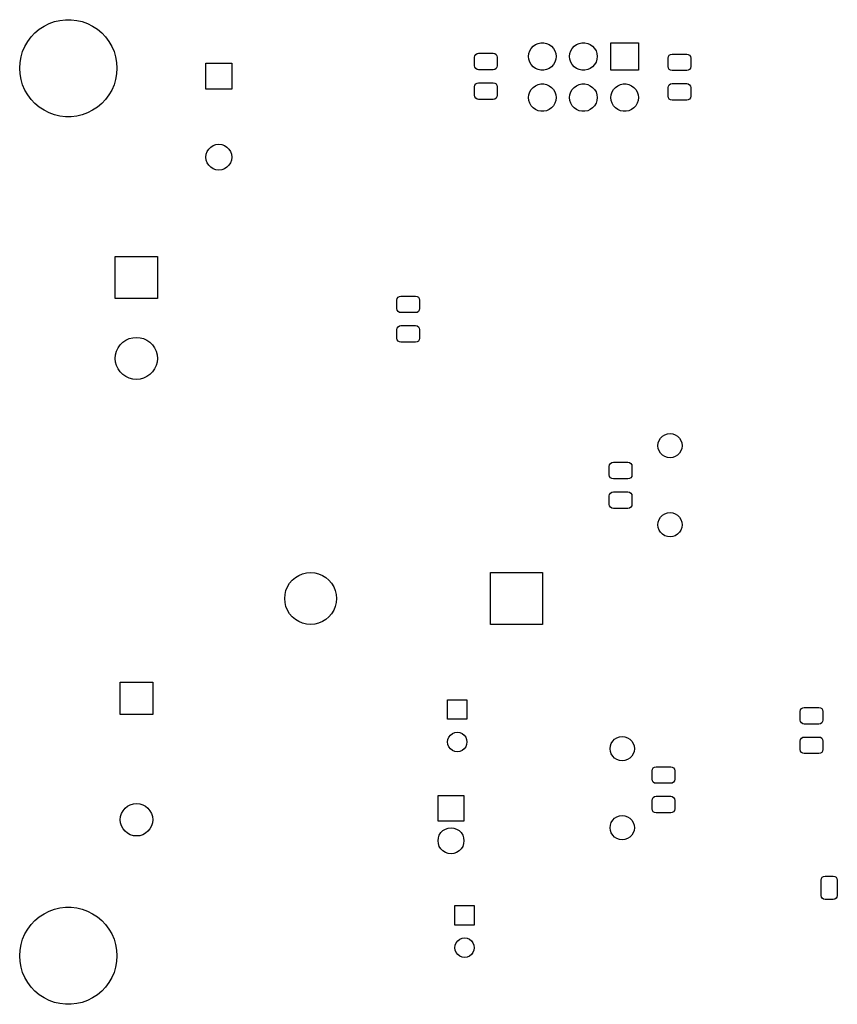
# Model space of a CAD drawing. Extents: x 44 to 145, y -86 to -26.
# Tile 1 of 5: x 44 to 95, y -86 to -26. Entities that reach past the tile are written whole.
import ezdxf

# ---------------------------------------------------------------- set-up
doc = ezdxf.new("R2010")
doc.units = 0
doc.layers.add('BLACK', color=7, linetype='CONTINUOUS')

msp = doc.modelspace()

# ---------------------------------------------------------------- linework, layer by layer
at = {"layer": 'BLACK', "linetype": 'CONTINUOUS'}
for p, q in [((45.308524, -26.19363), (45.6, -26.001924)), ((45.6, -26.001924), (45.911761, -25.845352)), ((45.911761, -25.845352), (46.23959, -25.726031)), ((46.23959, -25.726031), (46.579055, -25.645577)), ((46.579055, -25.645577), (46.925566, -25.605076)), ((46.925566, -25.605076), (47.274434, -25.605076)), ((47.274434, -25.605076), (47.620945, -25.645577)), ((47.620945, -25.645577), (47.96041, -25.726031)), ((47.96041, -25.726031), (48.288239, -25.845352)), ((48.288239, -25.845352), (48.6, -26.001924)), ((48.6, -26.001924), (48.891476, -26.19363)), ((44.593537, -26.951473), (44.801867, -26.671637)), ((44.801867, -26.671637), (45.041275, -26.417879)), ((45.041275, -26.417879), (45.308524, -26.19363)), ((48.891476, -26.19363), (49.158725, -26.417879)), ((49.158725, -26.417879), (49.398133, -26.671637)), ((49.398133, -26.671637), (49.606463, -26.951473)), ((44.280922, -27.57394), (44.419102, -27.253602)), ((44.419102, -27.253602), (44.593537, -26.951473)), ((49.606463, -26.951473), (49.780898, -27.253602)), ((49.780898, -27.253602), (49.919078, -27.57394)), ((75.657336, -27.375383), (75.776239, -27.243327)), ((75.776239, -27.243327), (75.92, -27.138878)), ((75.92, -27.138878), (76.082336, -27.066602)), ((76.082336, -27.066602), (76.256151, -27.029656)), ((76.256151, -27.029656), (76.433849, -27.029656)), ((76.433849, -27.029656), (76.607664, -27.066602)), ((76.607664, -27.066602), (76.77, -27.138878)), ((76.77, -27.138878), (76.913761, -27.243327)), ((76.913761, -27.243327), (77.032664, -27.375383)), ((78.197336, -27.375383), (78.316239, -27.243327)), ((78.316239, -27.243327), (78.46, -27.138878)), ((78.46, -27.138878), (78.622336, -27.066602)), ((78.622336, -27.066602), (78.796151, -27.029656)), ((78.796151, -27.029656), (78.973849, -27.029656)), ((78.973849, -27.029656), (79.147664, -27.066602)), ((79.147664, -27.066602), (79.31, -27.138878)), ((79.31, -27.138878), (79.453761, -27.243327)), ((79.453761, -27.243327), (79.572664, -27.375383)), ((80.575, -28.725), (80.575, -27.025)), ((80.575, -27.025), (82.275, -27.025)), ((82.275, -27.025), (82.275, -28.725)), ((44.120285, -28.251721), (44.180865, -27.908152)), ((44.180865, -27.908152), (44.280922, -27.57394)), ((49.919078, -27.57394), (50.019135, -27.908152)), ((50.019135, -27.908152), (50.079715, -28.251721)), ((72.1648, -27.925), (72.18383, -27.829329)), ((72.1648, -28.45), (72.1648, -27.925)), ((72.18383, -27.829329), (72.238023, -27.748223)), ((72.238023, -27.748223), (72.319129, -27.69403)), ((72.319129, -27.69403), (72.4148, -27.675)), ((72.4148, -27.675), (73.3148, -27.675)), ((73.3148, -27.675), (73.410471, -27.69403)), ((73.410471, -27.69403), (73.491577, -27.748223)), ((73.491577, -27.748223), (73.54577, -27.829329)), ((73.54577, -27.829329), (73.5648, -27.925)), ((73.5648, -27.925), (73.5648, -28.45)), ((75.495, -27.875), (75.513575, -27.698275)), ((75.513575, -28.051725), (75.495, -27.875)), ((75.513575, -27.698275), (75.568486, -27.529274)), ((75.568486, -27.529274), (75.657336, -27.375383)), ((77.032664, -27.375383), (77.121514, -27.529274)), ((77.121514, -27.529274), (77.176425, -27.698275)), ((77.176425, -27.698275), (77.195, -27.875)), ((77.195, -27.875), (77.176425, -28.051725)), ((78.035, -27.875), (78.053575, -27.698275)), ((78.053575, -28.051725), (78.035, -27.875)), ((78.053575, -27.698275), (78.108486, -27.529274)), ((78.108486, -27.529274), (78.197336, -27.375383)), ((79.572664, -27.375383), (79.661514, -27.529274)), ((79.661514, -27.529274), (79.716425, -27.698275)), ((79.716425, -27.698275), (79.735, -27.875)), ((79.735, -27.875), (79.716425, -28.051725)), ((84.1064, -27.975), (84.12543, -27.879329)), ((84.12543, -27.879329), (84.179623, -27.798223)), ((84.179623, -27.798223), (84.260729, -27.74403)), ((84.260729, -27.74403), (84.3564, -27.725)), ((84.3564, -27.725), (85.2564, -27.725)), ((85.2564, -27.725), (85.352071, -27.74403)), ((85.352071, -27.74403), (85.433177, -27.798223)), ((85.433177, -27.798223), (85.48737, -27.879329)), ((85.48737, -27.879329), (85.5064, -27.975)), ((44.1, -28.6), (44.120285, -28.251721)), ((50.079715, -28.251721), (50.1, -28.6)), ((55.588, -29.893349), (55.588, -28.293349)), ((55.588, -28.293349), (57.188, -28.293349)), ((57.188, -28.293349), (57.188, -29.893349)), ((72.18383, -28.545671), (72.1648, -28.45)), ((72.238023, -28.626777), (72.18383, -28.545671)), ((73.54577, -28.545671), (73.491577, -28.626777)), ((73.5648, -28.45), (73.54577, -28.545671)), ((75.568486, -28.220726), (75.513575, -28.051725)), ((75.657336, -28.374617), (75.568486, -28.220726)), ((75.776239, -28.506673), (75.657336, -28.374617)), ((75.92, -28.611122), (75.776239, -28.506673)), ((76.913761, -28.506673), (76.77, -28.611122)), ((77.032664, -28.374617), (76.913761, -28.506673)), ((77.121514, -28.220726), (77.032664, -28.374617)), ((77.176425, -28.051725), (77.121514, -28.220726)), ((78.108486, -28.220726), (78.053575, -28.051725)), ((78.197336, -28.374617), (78.108486, -28.220726)), ((78.316239, -28.506673), (78.197336, -28.374617)), ((78.46, -28.611122), (78.316239, -28.506673)), ((79.453761, -28.506673), (79.31, -28.611122)), ((79.572664, -28.374617), (79.453761, -28.506673)), ((79.661514, -28.220726), (79.572664, -28.374617)), ((79.716425, -28.051725), (79.661514, -28.220726)), ((84.1064, -28.5), (84.1064, -27.975)), ((84.12543, -28.595671), (84.1064, -28.5)), ((85.5064, -28.5), (85.48737, -28.595671)), ((85.5064, -27.975), (85.5064, -28.5)), ((44.120285, -28.948279), (44.1, -28.6)), ((44.180865, -29.291848), (44.120285, -28.948279)), ((50.079715, -28.948279), (50.019135, -29.291848)), ((50.1, -28.6), (50.079715, -28.948279)), ((72.319129, -28.68097), (72.238023, -28.626777)), ((72.4148, -28.7), (72.319129, -28.68097)), ((73.3148, -28.7), (72.4148, -28.7)), ((73.410471, -28.68097), (73.3148, -28.7)), ((73.491577, -28.626777), (73.410471, -28.68097)), ((76.082336, -28.683398), (75.92, -28.611122)), ((76.256151, -28.720344), (76.082336, -28.683398)), ((76.433849, -28.720344), (76.256151, -28.720344)), ((76.607664, -28.683398), (76.433849, -28.720344)), ((76.77, -28.611122), (76.607664, -28.683398)), ((78.622336, -28.683398), (78.46, -28.611122)), ((78.796151, -28.720344), (78.622336, -28.683398)), ((78.973849, -28.720344), (78.796151, -28.720344)), ((79.147664, -28.683398), (78.973849, -28.720344)), ((79.31, -28.611122), (79.147664, -28.683398)), ((82.275, -28.725), (80.575, -28.725)), ((84.179623, -28.676777), (84.12543, -28.595671)), ((84.260729, -28.73097), (84.179623, -28.676777)), ((84.3564, -28.75), (84.260729, -28.73097)), ((85.2564, -28.75), (84.3564, -28.75)), ((85.352071, -28.73097), (85.2564, -28.75)), ((85.433177, -28.676777), (85.352071, -28.73097)), ((85.48737, -28.595671), (85.433177, -28.676777)), ((44.280922, -29.62606), (44.180865, -29.291848)), ((44.419102, -29.946398), (44.280922, -29.62606)), ((49.919078, -29.62606), (49.780898, -29.946398)), ((50.019135, -29.291848), (49.919078, -29.62606)), ((72.1648, -29.75), (72.18383, -29.654329)), ((72.1648, -30.275), (72.1648, -29.75)), ((72.18383, -29.654329), (72.238023, -29.573223)), ((72.238023, -29.573223), (72.319129, -29.51903)), ((72.319129, -29.51903), (72.4148, -29.5)), ((72.4148, -29.5), (73.3148, -29.5)), ((73.3148, -29.5), (73.410471, -29.51903)), ((73.410471, -29.51903), (73.491577, -29.573223)), ((73.491577, -29.573223), (73.54577, -29.654329)), ((73.54577, -29.654329), (73.5648, -29.75)), ((73.5648, -29.75), (73.5648, -30.275)), ((75.657336, -29.915383), (75.776239, -29.783327)), ((75.776239, -29.783327), (75.92, -29.678878)), ((75.92, -29.678878), (76.082336, -29.606602)), ((76.082336, -29.606602), (76.256151, -29.569656)), ((76.256151, -29.569656), (76.433849, -29.569656)), ((76.433849, -29.569656), (76.607664, -29.606602)), ((76.607664, -29.606602), (76.77, -29.678878)), ((76.77, -29.678878), (76.913761, -29.783327)), ((76.913761, -29.783327), (77.032664, -29.915383)), ((78.197336, -29.915383), (78.316239, -29.783327)), ((78.316239, -29.783327), (78.46, -29.678878)), ((78.46, -29.678878), (78.622336, -29.606602)), ((78.622336, -29.606602), (78.796151, -29.569656)), ((78.796151, -29.569656), (78.973849, -29.569656)), ((78.973849, -29.569656), (79.147664, -29.606602)), ((79.147664, -29.606602), (79.31, -29.678878)), ((79.31, -29.678878), (79.453761, -29.783327)), ((79.453761, -29.783327), (79.572664, -29.915383)), ((80.737336, -29.915383), (80.856239, -29.783327)), ((80.856239, -29.783327), (81, -29.678878)), ((81, -29.678878), (81.162336, -29.606602)), ((81.162336, -29.606602), (81.336151, -29.569656)), ((81.336151, -29.569656), (81.513849, -29.569656)), ((81.513849, -29.569656), (81.687664, -29.606602)), ((81.687664, -29.606602), (81.85, -29.678878)), ((81.85, -29.678878), (81.993761, -29.783327)), ((81.993761, -29.783327), (82.112664, -29.915383)), ((84.1064, -29.8), (84.12543, -29.704329)), ((84.12543, -29.704329), (84.179623, -29.623223)), ((84.179623, -29.623223), (84.260729, -29.56903)), ((84.260729, -29.56903), (84.3564, -29.55)), ((84.3564, -29.55), (85.2564, -29.55)), ((85.2564, -29.55), (85.352071, -29.56903)), ((85.352071, -29.56903), (85.433177, -29.623223)), ((85.433177, -29.623223), (85.48737, -29.704329)), ((85.48737, -29.704329), (85.5064, -29.8)), ((44.593537, -30.248527), (44.419102, -29.946398)), ((44.801867, -30.528363), (44.593537, -30.248527)), ((49.606463, -30.248527), (49.398133, -30.528363)), ((49.780898, -29.946398), (49.606463, -30.248527)), ((57.188, -29.893349), (55.588, -29.893349)), ((72.18383, -30.370671), (72.1648, -30.275)), ((72.238023, -30.451777), (72.18383, -30.370671)), ((73.54577, -30.370671), (73.491577, -30.451777)), ((73.5648, -30.275), (73.54577, -30.370671)), ((75.495, -30.415), (75.513575, -30.238275)), ((75.513575, -30.238275), (75.568486, -30.069274)), ((75.568486, -30.069274), (75.657336, -29.915383)), ((77.032664, -29.915383), (77.121514, -30.069274)), ((77.121514, -30.069274), (77.176425, -30.238275)), ((77.176425, -30.238275), (77.195, -30.415)), ((78.035, -30.415), (78.053575, -30.238275)), ((78.053575, -30.238275), (78.108486, -30.069274)), ((78.108486, -30.069274), (78.197336, -29.915383)), ((79.572664, -29.915383), (79.661514, -30.069274)), ((79.661514, -30.069274), (79.716425, -30.238275)), ((79.716425, -30.238275), (79.735, -30.415)), ((80.575, -30.415), (80.593575, -30.238275)), ((80.593575, -30.238275), (80.648486, -30.069274)), ((80.648486, -30.069274), (80.737336, -29.915383)), ((82.112664, -29.915383), (82.201514, -30.069274)), ((82.201514, -30.069274), (82.256425, -30.238275)), ((82.256425, -30.238275), (82.275, -30.415)), ((84.1064, -30.325), (84.1064, -29.8)), ((84.12543, -30.420671), (84.1064, -30.325)), ((85.5064, -30.325), (85.48737, -30.420671)), ((85.5064, -29.8), (85.5064, -30.325)), ((45.041275, -30.782121), (44.801867, -30.528363)), ((45.308524, -31.00637), (45.041275, -30.782121)), ((49.158725, -30.782121), (48.891476, -31.00637)), ((49.398133, -30.528363), (49.158725, -30.782121)), ((72.319129, -30.50597), (72.238023, -30.451777)), ((72.4148, -30.525), (72.319129, -30.50597)), ((73.3148, -30.525), (72.4148, -30.525)), ((73.410471, -30.50597), (73.3148, -30.525)), ((73.491577, -30.451777), (73.410471, -30.50597)), ((75.513575, -30.591725), (75.495, -30.415)), ((75.568486, -30.760726), (75.513575, -30.591725)), ((75.657336, -30.914617), (75.568486, -30.760726)), ((75.776239, -31.046673), (75.657336, -30.914617)), ((77.032664, -30.914617), (76.913761, -31.046673)), ((77.121514, -30.760726), (77.032664, -30.914617)), ((77.176425, -30.591725), (77.121514, -30.760726)), ((77.195, -30.415), (77.176425, -30.591725)), ((78.053575, -30.591725), (78.035, -30.415)), ((78.108486, -30.760726), (78.053575, -30.591725)), ((78.197336, -30.914617), (78.108486, -30.760726)), ((78.316239, -31.046673), (78.197336, -30.914617)), ((79.572664, -30.914617), (79.453761, -31.046673)), ((79.661514, -30.760726), (79.572664, -30.914617)), ((79.716425, -30.591725), (79.661514, -30.760726)), ((79.735, -30.415), (79.716425, -30.591725)), ((80.593575, -30.591725), (80.575, -30.415)), ((80.648486, -30.760726), (80.593575, -30.591725)), ((80.737336, -30.914617), (80.648486, -30.760726)), ((80.856239, -31.046673), (80.737336, -30.914617)), ((82.112664, -30.914617), (81.993761, -31.046673)), ((82.201514, -30.760726), (82.112664, -30.914617)), ((82.256425, -30.591725), (82.201514, -30.760726)), ((82.275, -30.415), (82.256425, -30.591725)), ((84.179623, -30.501777), (84.12543, -30.420671)), ((84.260729, -30.55597), (84.179623, -30.501777)), ((84.3564, -30.575), (84.260729, -30.55597)), ((85.2564, -30.575), (84.3564, -30.575)), ((85.352071, -30.55597), (85.2564, -30.575)), ((85.433177, -30.501777), (85.352071, -30.55597)), ((85.48737, -30.420671), (85.433177, -30.501777)), ((45.6, -31.198076), (45.308524, -31.00637)), ((45.911761, -31.354648), (45.6, -31.198076)), ((46.23959, -31.473969), (45.911761, -31.354648)), ((46.579055, -31.554423), (46.23959, -31.473969)), ((46.925566, -31.594924), (46.579055, -31.554423)), ((47.274434, -31.594924), (46.925566, -31.594924)), ((47.620945, -31.554423), (47.274434, -31.594924)), ((47.96041, -31.473969), (47.620945, -31.554423)), ((48.288239, -31.354648), (47.96041, -31.473969)), ((48.6, -31.198076), (48.288239, -31.354648)), ((48.891476, -31.00637), (48.6, -31.198076)), ((75.92, -31.151122), (75.776239, -31.046673)), ((76.082336, -31.223398), (75.92, -31.151122)), ((76.256151, -31.260344), (76.082336, -31.223398)), ((76.433849, -31.260344), (76.256151, -31.260344)), ((76.607664, -31.223398), (76.433849, -31.260344)), ((76.77, -31.151122), (76.607664, -31.223398)), ((76.913761, -31.046673), (76.77, -31.151122)), ((78.46, -31.151122), (78.316239, -31.046673)), ((78.622336, -31.223398), (78.46, -31.151122)), ((78.796151, -31.260344), (78.622336, -31.223398)), ((78.973849, -31.260344), (78.796151, -31.260344)), ((79.147664, -31.223398), (78.973849, -31.260344)), ((79.31, -31.151122), (79.147664, -31.223398)), ((79.453761, -31.046673), (79.31, -31.151122)), ((81, -31.151122), (80.856239, -31.046673)), ((81.162336, -31.223398), (81, -31.151122)), ((81.336151, -31.260344), (81.162336, -31.223398)), ((81.513849, -31.260344), (81.336151, -31.260344)), ((81.687664, -31.223398), (81.513849, -31.260344)), ((81.85, -31.151122), (81.687664, -31.223398)), ((81.993761, -31.046673), (81.85, -31.151122)), ((55.889208, -33.467884), (56.040893, -33.372574)), ((56.040893, -33.372574), (56.209983, -33.313407)), ((56.209983, -33.313407), (56.388, -33.293349)), ((56.388, -33.293349), (56.566017, -33.313407)), ((56.566017, -33.313407), (56.735107, -33.372574)), ((56.735107, -33.372574), (56.886792, -33.467884)), ((55.588, -34.093349), (55.608058, -33.915332)), ((55.608058, -33.915332), (55.667225, -33.746242)), ((55.667225, -33.746242), (55.762535, -33.594557)), ((55.762535, -33.594557), (55.889208, -33.467884)), ((56.886792, -33.467884), (57.013465, -33.594557)), ((57.013465, -33.594557), (57.108775, -33.746242)), ((57.108775, -33.746242), (57.167942, -33.915332)), ((57.167942, -33.915332), (57.188, -34.093349)), ((55.608058, -34.271366), (55.588, -34.093349)), ((55.667225, -34.440456), (55.608058, -34.271366)), ((55.762535, -34.592141), (55.667225, -34.440456)), ((55.889208, -34.718814), (55.762535, -34.592141)), ((57.013465, -34.592141), (56.886792, -34.718814)), ((57.108775, -34.440456), (57.013465, -34.592141)), ((57.167942, -34.271366), (57.108775, -34.440456)), ((57.188, -34.093349), (57.167942, -34.271366)), ((56.040893, -34.814124), (55.889208, -34.718814)), ((56.209983, -34.873291), (56.040893, -34.814124)), ((56.388, -34.893349), (56.209983, -34.873291)), ((56.566017, -34.873291), (56.388, -34.893349)), ((56.735107, -34.814124), (56.566017, -34.873291)), ((56.886792, -34.718814), (56.735107, -34.814124)), ((50, -42.818651), (50, -40.218651)), ((50, -40.218651), (52.6, -40.218651)), ((52.6, -40.218651), (52.6, -42.818651)), ((52.6, -42.818651), (50, -42.818651)), ((67.372, -42.9175), (67.39103, -42.821829)), ((67.372, -43.4425), (67.372, -42.9175)), ((67.39103, -42.821829), (67.445223, -42.740723)), ((67.445223, -42.740723), (67.526329, -42.68653)), ((67.526329, -42.68653), (67.622, -42.6675)), ((67.622, -42.6675), (68.522, -42.6675)), ((68.522, -42.6675), (68.617671, -42.68653)), ((68.617671, -42.68653), (68.698777, -42.740723)), ((68.698777, -42.740723), (68.75297, -42.821829)), ((68.75297, -42.821829), (68.772, -42.9175)), ((68.772, -42.9175), (68.772, -43.4425)), ((67.39103, -43.538171), (67.372, -43.4425)), ((67.445223, -43.619277), (67.39103, -43.538171)), ((67.526329, -43.67347), (67.445223, -43.619277)), ((67.622, -43.6925), (67.526329, -43.67347)), ((68.522, -43.6925), (67.622, -43.6925)), ((68.617671, -43.67347), (68.522, -43.6925)), ((68.698777, -43.619277), (68.617671, -43.67347)), ((68.75297, -43.538171), (68.698777, -43.619277)), ((68.772, -43.4425), (68.75297, -43.538171)), ((67.372, -44.7425), (67.39103, -44.646829)), ((67.372, -45.2675), (67.372, -44.7425)), ((67.39103, -44.646829), (67.445223, -44.565723)), ((67.445223, -44.565723), (67.526329, -44.51153)), ((67.526329, -44.51153), (67.622, -44.4925)), ((67.622, -44.4925), (68.522, -44.4925)), ((68.522, -44.4925), (68.617671, -44.51153)), ((68.617671, -44.51153), (68.698777, -44.565723)), ((68.698777, -44.565723), (68.75297, -44.646829)), ((68.75297, -44.646829), (68.772, -44.7425)), ((68.772, -44.7425), (68.772, -45.2675)), ((50.304142, -45.683027), (50.464376, -45.522793)), ((50.464376, -45.522793), (50.65, -45.392818)), ((50.65, -45.392818), (50.855374, -45.297051)), ((50.855374, -45.297051), (51.074257, -45.238401)), ((51.074257, -45.238401), (51.3, -45.218651)), ((51.3, -45.218651), (51.525743, -45.238401)), ((51.525743, -45.238401), (51.744626, -45.297051)), ((51.744626, -45.297051), (51.95, -45.392818)), ((51.95, -45.392818), (52.135624, -45.522793)), ((52.135624, -45.522793), (52.295858, -45.683027)), ((67.39103, -45.363171), (67.372, -45.2675)), ((67.445223, -45.444277), (67.39103, -45.363171)), ((67.526329, -45.49847), (67.445223, -45.444277)), ((67.622, -45.5175), (67.526329, -45.49847)), ((68.522, -45.5175), (67.622, -45.5175)), ((68.617671, -45.49847), (68.522, -45.5175)), ((68.698777, -45.444277), (68.617671, -45.49847)), ((68.75297, -45.363171), (68.698777, -45.444277)), ((68.772, -45.2675), (68.75297, -45.363171)), ((50.01975, -46.292908), (50.0784, -46.074025)), ((50.0784, -46.074025), (50.174167, -45.868651)), ((50.174167, -45.868651), (50.304142, -45.683027)), ((52.295858, -45.683027), (52.425833, -45.868651)), ((52.425833, -45.868651), (52.5216, -46.074025)), ((52.5216, -46.074025), (52.58025, -46.292908)), ((50, -46.518651), (50.01975, -46.292908)), ((50.01975, -46.744394), (50, -46.518651)), ((50.0784, -46.963277), (50.01975, -46.744394)), ((52.58025, -46.744394), (52.5216, -46.963277)), ((52.58025, -46.292908), (52.6, -46.518651)), ((52.6, -46.518651), (52.58025, -46.744394)), ((50.174167, -47.168651), (50.0784, -46.963277)), ((50.304142, -47.354275), (50.174167, -47.168651)), ((50.464376, -47.514509), (50.304142, -47.354275)), ((52.295858, -47.354275), (52.135624, -47.514509)), ((52.425833, -47.168651), (52.295858, -47.354275)), ((52.5216, -46.963277), (52.425833, -47.168651)), ((50.65, -47.644484), (50.464376, -47.514509)), ((50.855374, -47.740251), (50.65, -47.644484)), ((51.074257, -47.798901), (50.855374, -47.740251)), ((51.3, -47.818651), (51.074257, -47.798901)), ((51.525743, -47.798901), (51.3, -47.818651)), ((51.744626, -47.740251), (51.525743, -47.798901)), ((51.95, -47.644484), (51.744626, -47.740251)), ((52.135624, -47.514509), (51.95, -47.644484)), ((83.498304, -51.739109), (83.553773, -51.580587)), ((83.553773, -51.580587), (83.643126, -51.438383)), ((83.643126, -51.438383), (83.761883, -51.319626)), ((83.761883, -51.319626), (83.904087, -51.230273)), ((83.904087, -51.230273), (84.062609, -51.174804)), ((84.062609, -51.174804), (84.2295, -51.156)), ((84.2295, -51.156), (84.396391, -51.174804)), ((84.396391, -51.174804), (84.554913, -51.230273)), ((84.554913, -51.230273), (84.697117, -51.319626)), ((84.697117, -51.319626), (84.815874, -51.438383)), ((84.815874, -51.438383), (84.905227, -51.580587)), ((84.905227, -51.580587), (84.960696, -51.739109)), ((83.4795, -51.906), (83.498304, -51.739109)), ((83.498304, -52.072891), (83.4795, -51.906)), ((83.553773, -52.231413), (83.498304, -52.072891)), ((83.643126, -52.373617), (83.553773, -52.231413)), ((84.905227, -52.231413), (84.815874, -52.373617)), ((84.960696, -52.072891), (84.905227, -52.231413)), ((84.960696, -51.739109), (84.9795, -51.906)), ((84.9795, -51.906), (84.960696, -52.072891)), ((83.761883, -52.492374), (83.643126, -52.373617)), ((83.904087, -52.581727), (83.761883, -52.492374)), ((84.062609, -52.637196), (83.904087, -52.581727)), ((84.2295, -52.656), (84.062609, -52.637196)), ((84.396391, -52.637196), (84.2295, -52.656)), ((84.554913, -52.581727), (84.396391, -52.637196)), ((84.697117, -52.492374), (84.554913, -52.581727)), ((84.815874, -52.373617), (84.697117, -52.492374)), ((80.4815, -53.181), (80.50053, -53.085329)), ((80.4815, -53.706), (80.4815, -53.181)), ((80.50053, -53.085329), (80.554723, -53.004223)), ((80.554723, -53.004223), (80.635829, -52.95003)), ((80.635829, -52.95003), (80.7315, -52.931)), ((80.7315, -52.931), (81.6315, -52.931)), ((81.6315, -52.931), (81.727171, -52.95003)), ((81.727171, -52.95003), (81.808277, -53.004223)), ((81.808277, -53.004223), (81.86247, -53.085329)), ((81.86247, -53.085329), (81.8815, -53.181)), ((81.8815, -53.181), (81.8815, -53.706)), ((80.50053, -53.801671), (80.4815, -53.706)), ((80.554723, -53.882777), (80.50053, -53.801671)), ((80.635829, -53.93697), (80.554723, -53.882777)), ((80.7315, -53.956), (80.635829, -53.93697)), ((81.6315, -53.956), (80.7315, -53.956)), ((81.727171, -53.93697), (81.6315, -53.956)), ((81.808277, -53.882777), (81.727171, -53.93697)), ((81.86247, -53.801671), (81.808277, -53.882777)), ((81.8815, -53.706), (81.86247, -53.801671)), ((80.4815, -55.006), (80.50053, -54.910329)), ((80.4815, -55.531), (80.4815, -55.006)), ((80.50053, -54.910329), (80.554723, -54.829223)), ((80.554723, -54.829223), (80.635829, -54.77503)), ((80.635829, -54.77503), (80.7315, -54.756)), ((80.7315, -54.756), (81.6315, -54.756)), ((81.6315, -54.756), (81.727171, -54.77503)), ((81.727171, -54.77503), (81.808277, -54.829223)), ((81.808277, -54.829223), (81.86247, -54.910329)), ((81.86247, -54.910329), (81.8815, -55.006)), ((81.8815, -55.006), (81.8815, -55.531)), ((80.50053, -55.626671), (80.4815, -55.531)), ((80.554723, -55.707777), (80.50053, -55.626671)), ((80.635829, -55.76197), (80.554723, -55.707777)), ((80.7315, -55.781), (80.635829, -55.76197)), ((81.6315, -55.781), (80.7315, -55.781)), ((81.727171, -55.76197), (81.6315, -55.781)), ((81.808277, -55.707777), (81.727171, -55.76197)), ((81.86247, -55.626671), (81.808277, -55.707777)), ((81.8815, -55.531), (81.86247, -55.626671)), ((83.498304, -56.619109), (83.553773, -56.460587)), ((83.553773, -56.460587), (83.643126, -56.318383)), ((83.643126, -56.318383), (83.761883, -56.199626)), ((83.761883, -56.199626), (83.904087, -56.110273)), ((83.904087, -56.110273), (84.062609, -56.054804)), ((84.062609, -56.054804), (84.2295, -56.036)), ((84.2295, -56.036), (84.396391, -56.054804)), ((84.396391, -56.054804), (84.554913, -56.110273)), ((84.554913, -56.110273), (84.697117, -56.199626)), ((84.697117, -56.199626), (84.815874, -56.318383)), ((84.815874, -56.318383), (84.905227, -56.460587)), ((84.905227, -56.460587), (84.960696, -56.619109)), ((83.4795, -56.786), (83.498304, -56.619109)), ((83.498304, -56.952891), (83.4795, -56.786)), ((83.553773, -57.111413), (83.498304, -56.952891)), ((83.643126, -57.253617), (83.553773, -57.111413)), ((84.905227, -57.111413), (84.815874, -57.253617)), ((84.960696, -56.952891), (84.905227, -57.111413)), ((84.960696, -56.619109), (84.9795, -56.786)), ((84.9795, -56.786), (84.960696, -56.952891)), ((83.761883, -57.372374), (83.643126, -57.253617)), ((83.904087, -57.461727), (83.761883, -57.372374)), ((84.062609, -57.517196), (83.904087, -57.461727)), ((84.2295, -57.536), (84.062609, -57.517196)), ((84.396391, -57.517196), (84.2295, -57.536)), ((84.554913, -57.461727), (84.396391, -57.517196)), ((84.697117, -57.372374), (84.554913, -57.461727)), ((84.815874, -57.253617), (84.697117, -57.372374)), ((60.920829, -60.209629), (61.111744, -60.046573)), ((61.111744, -60.046573), (61.325815, -59.91539)), ((61.325815, -59.91539), (61.557773, -59.81931)), ((61.557773, -59.81931), (61.801905, -59.760699)), ((61.801905, -59.760699), (62.0522, -59.741)), ((62.0522, -59.741), (62.302495, -59.760699)), ((62.302495, -59.760699), (62.546627, -59.81931)), ((62.546627, -59.81931), (62.778585, -59.91539)), ((62.778585, -59.91539), (62.992656, -60.046573)), ((62.992656, -60.046573), (63.183571, -60.209629)), ((73.1522, -62.941), (73.1522, -59.741)), ((73.1522, -59.741), (76.3522, -59.741)), ((76.3522, -59.741), (76.3522, -62.941)), ((60.53051, -60.846573), (60.62659, -60.614615)), ((60.62659, -60.614615), (60.757773, -60.400544)), ((60.757773, -60.400544), (60.920829, -60.209629)), ((63.183571, -60.209629), (63.346627, -60.400544)), ((63.346627, -60.400544), (63.47781, -60.614615)), ((63.47781, -60.614615), (63.57389, -60.846573)), ((60.4522, -61.341), (60.471899, -61.090705)), ((60.471899, -61.591295), (60.4522, -61.341)), ((60.471899, -61.090705), (60.53051, -60.846573)), ((63.57389, -60.846573), (63.632501, -61.090705)), ((63.632501, -61.090705), (63.6522, -61.341)), ((63.6522, -61.341), (63.632501, -61.591295)), ((60.53051, -61.835427), (60.471899, -61.591295)), ((60.62659, -62.067385), (60.53051, -61.835427)), ((63.57389, -61.835427), (63.47781, -62.067385)), ((63.632501, -61.591295), (63.57389, -61.835427)), ((60.757773, -62.281456), (60.62659, -62.067385)), ((60.920829, -62.472371), (60.757773, -62.281456)), ((61.111744, -62.635427), (60.920829, -62.472371)), ((63.183571, -62.472371), (62.992656, -62.635427)), ((63.346627, -62.281456), (63.183571, -62.472371)), ((63.47781, -62.067385), (63.346627, -62.281456)), ((61.325815, -62.76661), (61.111744, -62.635427)), ((61.557773, -62.86269), (61.325815, -62.76661)), ((61.801905, -62.921301), (61.557773, -62.86269)), ((62.0522, -62.941), (61.801905, -62.921301)), ((62.302495, -62.921301), (62.0522, -62.941)), ((62.546627, -62.86269), (62.302495, -62.921301)), ((62.778585, -62.76661), (62.546627, -62.86269)), ((62.992656, -62.635427), (62.778585, -62.76661)), ((76.3522, -62.941), (73.1522, -62.941)), ((50.308, -68.502323), (50.308, -66.502323)), ((50.308, -66.502323), (52.308, -66.502323)), ((52.308, -66.502323), (52.308, -68.502323)), ((70.5, -68.8), (70.5, -67.6)), ((70.5, -67.6), (71.7, -67.6)), ((71.7, -67.6), (71.7, -68.8)), ((92.418329, -68.08653), (92.514, -68.0675)), ((92.514, -68.0675), (93.414, -68.0675)), ((93.414, -68.0675), (93.509671, -68.08653)), ((52.308, -68.502323), (50.308, -68.502323)), ((92.264, -68.3175), (92.28303, -68.221829)), ((92.264, -68.8425), (92.264, -68.3175)), ((92.28303, -68.221829), (92.337223, -68.140723)), ((92.337223, -68.140723), (92.418329, -68.08653)), ((93.509671, -68.08653), (93.590777, -68.140723)), ((93.590777, -68.140723), (93.64497, -68.221829)), ((93.64497, -68.221829), (93.664, -68.3175)), ((93.664, -68.3175), (93.664, -68.8425)), ((71.7, -68.8), (70.5, -68.8)), ((92.28303, -68.938171), (92.264, -68.8425)), ((92.337223, -69.019277), (92.28303, -68.938171)), ((92.418329, -69.07347), (92.337223, -69.019277)), ((92.514, -69.0925), (92.418329, -69.07347)), ((93.414, -69.0925), (92.514, -69.0925)), ((93.509671, -69.07347), (93.414, -69.0925)), ((93.590777, -69.019277), (93.509671, -69.07347)), ((93.64497, -68.938171), (93.590777, -69.019277)), ((93.664, -68.8425), (93.64497, -68.938171)), ((70.520445, -70.044709), (70.580385, -69.9)), ((70.580385, -69.9), (70.675736, -69.775736)), ((70.675736, -69.775736), (70.8, -69.680385)), ((70.8, -69.680385), (70.944709, -69.620445)), ((70.944709, -69.620445), (71.1, -69.6)), ((71.1, -69.6), (71.255291, -69.620445)), ((71.255291, -69.620445), (71.4, -69.680385)), ((71.4, -69.680385), (71.524264, -69.775736)), ((71.524264, -69.775736), (71.619615, -69.9)), ((71.619615, -69.9), (71.679555, -70.044709)), ((80.954587, -69.936273), (81.113109, -69.880804)), ((81.113109, -69.880804), (81.28, -69.862)), ((81.28, -69.862), (81.446891, -69.880804)), ((81.446891, -69.880804), (81.605413, -69.936273)), ((92.418329, -69.91153), (92.514, -69.8925)), ((92.514, -69.8925), (93.414, -69.8925)), ((93.414, -69.8925), (93.509671, -69.91153)), ((70.5, -70.2), (70.520445, -70.044709)), ((70.520445, -70.355291), (70.5, -70.2)), ((70.580385, -70.5), (70.520445, -70.355291)), ((70.675736, -70.624264), (70.580385, -70.5)), ((71.619615, -70.5), (71.524264, -70.624264)), ((71.679555, -70.355291), (71.619615, -70.5)), ((71.679555, -70.044709), (71.7, -70.2)), ((71.7, -70.2), (71.679555, -70.355291)), ((80.53, -70.612), (80.548804, -70.445109)), ((80.548804, -70.445109), (80.604273, -70.286587)), ((80.604273, -70.286587), (80.693626, -70.144383)), ((80.693626, -70.144383), (80.812383, -70.025626)), ((80.812383, -70.025626), (80.954587, -69.936273)), ((81.605413, -69.936273), (81.747617, -70.025626)), ((81.747617, -70.025626), (81.866374, -70.144383)), ((81.866374, -70.144383), (81.955727, -70.286587)), ((81.955727, -70.286587), (82.011196, -70.445109)), ((82.011196, -70.445109), (82.03, -70.612)), ((92.264, -70.1425), (92.28303, -70.046829)), ((92.264, -70.6675), (92.264, -70.1425)), ((92.28303, -70.046829), (92.337223, -69.965723)), ((92.337223, -69.965723), (92.418329, -69.91153)), ((93.509671, -69.91153), (93.590777, -69.965723)), ((93.590777, -69.965723), (93.64497, -70.046829)), ((93.64497, -70.046829), (93.664, -70.1425)), ((93.664, -70.1425), (93.664, -70.6675)), ((70.8, -70.719615), (70.675736, -70.624264)), ((70.944709, -70.779555), (70.8, -70.719615)), ((71.1, -70.8), (70.944709, -70.779555)), ((71.255291, -70.779555), (71.1, -70.8)), ((71.4, -70.719615), (71.255291, -70.779555)), ((71.524264, -70.624264), (71.4, -70.719615)), ((80.548804, -70.778891), (80.53, -70.612)), ((80.604273, -70.937413), (80.548804, -70.778891)), ((80.693626, -71.079617), (80.604273, -70.937413)), ((80.812383, -71.198374), (80.693626, -71.079617)), ((81.866374, -71.079617), (81.747617, -71.198374)), ((81.955727, -70.937413), (81.866374, -71.079617)), ((82.011196, -70.778891), (81.955727, -70.937413)), ((82.03, -70.612), (82.011196, -70.778891)), ((92.28303, -70.763171), (92.264, -70.6675)), ((92.337223, -70.844277), (92.28303, -70.763171)), ((92.418329, -70.89847), (92.337223, -70.844277)), ((92.514, -70.9175), (92.418329, -70.89847)), ((93.414, -70.9175), (92.514, -70.9175)), ((93.509671, -70.89847), (93.414, -70.9175)), ((93.590777, -70.844277), (93.509671, -70.89847)), ((93.64497, -70.763171), (93.590777, -70.844277)), ((93.664, -70.6675), (93.64497, -70.763171)), ((80.954587, -71.287727), (80.812383, -71.198374)), ((81.113109, -71.343196), (80.954587, -71.287727)), ((81.28, -71.362), (81.113109, -71.343196)), ((81.446891, -71.343196), (81.28, -71.362)), ((81.605413, -71.287727), (81.446891, -71.343196)), ((81.747617, -71.198374), (81.605413, -71.287727)), ((83.274329, -71.74603), (83.37, -71.727)), ((83.37, -71.727), (84.27, -71.727)), ((84.27, -71.727), (84.365671, -71.74603)), ((83.12, -71.977), (83.13903, -71.881329)), ((83.12, -72.502), (83.12, -71.977)), ((83.13903, -71.881329), (83.193223, -71.800223)), ((83.193223, -71.800223), (83.274329, -71.74603)), ((84.365671, -71.74603), (84.446777, -71.800223)), ((84.446777, -71.800223), (84.50097, -71.881329)), ((84.50097, -71.881329), (84.52, -71.977)), ((84.52, -71.977), (84.52, -72.502)), ((83.13903, -72.597671), (83.12, -72.502)), ((83.193223, -72.678777), (83.13903, -72.597671)), ((83.274329, -72.73297), (83.193223, -72.678777)), ((83.37, -72.752), (83.274329, -72.73297)), ((84.27, -72.752), (83.37, -72.752)), ((84.365671, -72.73297), (84.27, -72.752)), ((84.446777, -72.678777), (84.365671, -72.73297)), ((84.50097, -72.597671), (84.446777, -72.678777)), ((84.52, -72.502), (84.50097, -72.597671)), ((69.9136, -75.095), (69.9136, -73.495)), ((69.9136, -73.495), (71.5136, -73.495)), ((71.5136, -73.495), (71.5136, -75.095)), ((83.274329, -73.57103), (83.37, -73.552)), ((83.37, -73.552), (84.27, -73.552)), ((84.27, -73.552), (84.365671, -73.57103)), ((50.75243, -74.170853), (50.925317, -74.078443)), ((50.925317, -74.078443), (51.11291, -74.021538)), ((51.11291, -74.021538), (51.308, -74.002323)), ((51.308, -74.002323), (51.50309, -74.021538)), ((51.50309, -74.021538), (51.690683, -74.078443)), ((51.690683, -74.078443), (51.86357, -74.170853)), ((83.12, -73.802), (83.13903, -73.706329)), ((83.12, -74.327), (83.12, -73.802)), ((83.13903, -73.706329), (83.193223, -73.625223)), ((83.193223, -73.625223), (83.274329, -73.57103)), ((84.365671, -73.57103), (84.446777, -73.625223)), ((84.446777, -73.625223), (84.50097, -73.706329)), ((84.50097, -73.706329), (84.52, -73.802)), ((84.52, -73.802), (84.52, -74.327)), ((50.327215, -74.807233), (50.38412, -74.61964)), ((50.38412, -74.61964), (50.47653, -74.446753)), ((50.47653, -74.446753), (50.600893, -74.295216)), ((50.600893, -74.295216), (50.75243, -74.170853)), ((51.86357, -74.170853), (52.015107, -74.295216)), ((52.015107, -74.295216), (52.13947, -74.446753)), ((52.13947, -74.446753), (52.23188, -74.61964)), ((52.23188, -74.61964), (52.288785, -74.807233)), ((80.954587, -74.816273), (81.113109, -74.760804)), ((81.113109, -74.760804), (81.28, -74.742)), ((81.28, -74.742), (81.446891, -74.760804)), ((81.446891, -74.760804), (81.605413, -74.816273)), ((83.13903, -74.422671), (83.12, -74.327)), ((83.193223, -74.503777), (83.13903, -74.422671)), ((83.274329, -74.55797), (83.193223, -74.503777)), ((83.37, -74.577), (83.274329, -74.55797)), ((84.27, -74.577), (83.37, -74.577)), ((84.365671, -74.55797), (84.27, -74.577)), ((84.446777, -74.503777), (84.365671, -74.55797)), ((84.50097, -74.422671), (84.446777, -74.503777)), ((84.52, -74.327), (84.50097, -74.422671)), ((50.308, -75.002323), (50.327215, -74.807233)), ((50.327215, -75.197413), (50.308, -75.002323)), ((50.38412, -75.385006), (50.327215, -75.197413)), ((52.288785, -75.197413), (52.23188, -75.385006)), ((52.288785, -74.807233), (52.308, -75.002323)), ((52.308, -75.002323), (52.288785, -75.197413)), ((71.5136, -75.095), (69.9136, -75.095)), ((80.53, -75.492), (80.548804, -75.325109)), ((80.548804, -75.325109), (80.604273, -75.166587)), ((80.604273, -75.166587), (80.693626, -75.024383)), ((80.693626, -75.024383), (80.812383, -74.905626)), ((80.812383, -74.905626), (80.954587, -74.816273)), ((81.605413, -74.816273), (81.747617, -74.905626)), ((81.747617, -74.905626), (81.866374, -75.024383)), ((81.866374, -75.024383), (81.955727, -75.166587)), ((81.955727, -75.166587), (82.011196, -75.325109)), ((82.011196, -75.325109), (82.03, -75.492)), ((50.47653, -75.557893), (50.38412, -75.385006)), ((50.600893, -75.70943), (50.47653, -75.557893)), ((50.75243, -75.833793), (50.600893, -75.70943)), ((50.925317, -75.926203), (50.75243, -75.833793)), ((51.11291, -75.983108), (50.925317, -75.926203)), ((51.308, -76.002323), (51.11291, -75.983108)), ((51.50309, -75.983108), (51.308, -76.002323)), ((51.690683, -75.926203), (51.50309, -75.983108)), ((51.86357, -75.833793), (51.690683, -75.926203)), ((52.015107, -75.70943), (51.86357, -75.833793)), ((52.13947, -75.557893), (52.015107, -75.70943)), ((52.23188, -75.385006), (52.13947, -75.557893)), ((69.933658, -76.116983), (69.992825, -75.947893)), ((69.992825, -75.947893), (70.088135, -75.796208)), ((70.088135, -75.796208), (70.214808, -75.669535)), ((70.214808, -75.669535), (70.366493, -75.574225)), ((70.366493, -75.574225), (70.535583, -75.515058)), ((70.535583, -75.515058), (70.7136, -75.495)), ((70.7136, -75.495), (70.891617, -75.515058)), ((70.891617, -75.515058), (71.060707, -75.574225)), ((71.060707, -75.574225), (71.212392, -75.669535)), ((71.212392, -75.669535), (71.339065, -75.796208)), ((71.339065, -75.796208), (71.434375, -75.947893)), ((71.434375, -75.947893), (71.493542, -76.116983)), ((80.548804, -75.658891), (80.53, -75.492)), ((80.604273, -75.817413), (80.548804, -75.658891)), ((80.693626, -75.959617), (80.604273, -75.817413)), ((80.812383, -76.078374), (80.693626, -75.959617)), ((81.866374, -75.959617), (81.747617, -76.078374)), ((81.955727, -75.817413), (81.866374, -75.959617)), ((82.011196, -75.658891), (81.955727, -75.817413)), ((82.03, -75.492), (82.011196, -75.658891)), ((69.9136, -76.295), (69.933658, -76.116983)), ((69.933658, -76.473017), (69.9136, -76.295)), ((69.992825, -76.642107), (69.933658, -76.473017)), ((71.493542, -76.473017), (71.434375, -76.642107)), ((71.493542, -76.116983), (71.5136, -76.295)), ((71.5136, -76.295), (71.493542, -76.473017)), ((80.954587, -76.167727), (80.812383, -76.078374)), ((81.113109, -76.223196), (80.954587, -76.167727)), ((81.28, -76.242), (81.113109, -76.223196)), ((81.446891, -76.223196), (81.28, -76.242)), ((81.605413, -76.167727), (81.446891, -76.223196)), ((81.747617, -76.078374), (81.605413, -76.167727)), ((70.088135, -76.793792), (69.992825, -76.642107)), ((70.214808, -76.920465), (70.088135, -76.793792)), ((70.366493, -77.015775), (70.214808, -76.920465)), ((70.535583, -77.074942), (70.366493, -77.015775)), ((70.7136, -77.095), (70.535583, -77.074942)), ((70.891617, -77.074942), (70.7136, -77.095)), ((71.060707, -77.015775), (70.891617, -77.074942)), ((71.212392, -76.920465), (71.060707, -77.015775)), ((71.339065, -76.793792), (71.212392, -76.920465)), ((71.434375, -76.642107), (71.339065, -76.793792)), ((93.55, -78.725), (93.56903, -78.629329)), ((93.55, -79.675), (93.55, -78.725)), ((93.56903, -78.629329), (93.623223, -78.548223)), ((93.623223, -78.548223), (93.704329, -78.49403)), ((93.704329, -78.49403), (93.8, -78.475)), ((93.8, -78.475), (94.3, -78.475)), ((94.3, -78.475), (94.395671, -78.49403)), ((94.395671, -78.49403), (94.476777, -78.548223)), ((94.476777, -78.548223), (94.53097, -78.629329)), ((94.53097, -78.629329), (94.55, -78.725)), ((94.55, -78.725), (94.55, -79.675)), ((93.56903, -79.770671), (93.55, -79.675)), ((93.623223, -79.851777), (93.56903, -79.770671)), ((93.704329, -79.90597), (93.623223, -79.851777)), ((93.8, -79.925), (93.704329, -79.90597)), ((94.3, -79.925), (93.8, -79.925)), ((94.395671, -79.90597), (94.3, -79.925)), ((94.476777, -79.851777), (94.395671, -79.90597)), ((94.53097, -79.770671), (94.476777, -79.851777)), ((94.55, -79.675), (94.53097, -79.770671)), ((45.308524, -80.99363), (45.6, -80.801924)), ((45.6, -80.801924), (45.911761, -80.645352)), ((45.911761, -80.645352), (46.23959, -80.526031)), ((46.23959, -80.526031), (46.579055, -80.445577)), ((46.579055, -80.445577), (46.925566, -80.405076)), ((46.925566, -80.405076), (47.274434, -80.405076)), ((47.274434, -80.405076), (47.620945, -80.445577)), ((47.620945, -80.445577), (47.96041, -80.526031)), ((47.96041, -80.526031), (48.288239, -80.645352)), ((48.288239, -80.645352), (48.6, -80.801924)), ((48.6, -80.801924), (48.891476, -80.99363)), ((70.95, -81.5), (70.95, -80.3)), ((70.95, -80.3), (72.15, -80.3)), ((72.15, -80.3), (72.15, -81.5)), ((44.801867, -81.471637), (45.041275, -81.217879)), ((45.041275, -81.217879), (45.308524, -80.99363)), ((48.891476, -80.99363), (49.158725, -81.217879)), ((49.158725, -81.217879), (49.398133, -81.471637)), ((44.280922, -82.37394), (44.419102, -82.053602)), ((44.419102, -82.053602), (44.593537, -81.751473)), ((44.593537, -81.751473), (44.801867, -81.471637)), ((49.398133, -81.471637), (49.606463, -81.751473)), ((49.606463, -81.751473), (49.780898, -82.053602)), ((49.780898, -82.053602), (49.919078, -82.37394)), ((72.15, -81.5), (70.95, -81.5)), ((44.180865, -82.708152), (44.280922, -82.37394)), ((49.919078, -82.37394), (50.019135, -82.708152)), ((70.970445, -82.744709), (71.030385, -82.6)), ((71.030385, -82.6), (71.125736, -82.475736)), ((71.125736, -82.475736), (71.25, -82.380385)), ((71.25, -82.380385), (71.394709, -82.320445)), ((71.394709, -82.320445), (71.55, -82.3)), ((71.55, -82.3), (71.705291, -82.320445)), ((71.705291, -82.320445), (71.85, -82.380385)), ((71.85, -82.380385), (71.974264, -82.475736)), ((71.974264, -82.475736), (72.069615, -82.6)), ((72.069615, -82.6), (72.129555, -82.744709)), ((44.1, -83.4), (44.120285, -83.051721)), ((44.120285, -83.051721), (44.180865, -82.708152)), ((50.019135, -82.708152), (50.079715, -83.051721)), ((50.079715, -83.051721), (50.1, -83.4)), ((70.95, -82.9), (70.970445, -82.744709)), ((70.970445, -83.055291), (70.95, -82.9)), ((71.030385, -83.2), (70.970445, -83.055291)), ((71.125736, -83.324264), (71.030385, -83.2)), ((72.069615, -83.2), (71.974264, -83.324264)), ((72.129555, -83.055291), (72.069615, -83.2)), ((72.129555, -82.744709), (72.15, -82.9)), ((72.15, -82.9), (72.129555, -83.055291)), ((44.120285, -83.748279), (44.1, -83.4)), ((44.180865, -84.091848), (44.120285, -83.748279)), ((50.079715, -83.748279), (50.019135, -84.091848)), ((50.1, -83.4), (50.079715, -83.748279)), ((71.25, -83.419615), (71.125736, -83.324264)), ((71.394709, -83.479555), (71.25, -83.419615)), ((71.55, -83.5), (71.394709, -83.479555)), ((71.705291, -83.479555), (71.55, -83.5)), ((71.85, -83.419615), (71.705291, -83.479555)), ((71.974264, -83.324264), (71.85, -83.419615)), ((44.280922, -84.42606), (44.180865, -84.091848)), ((44.419102, -84.746398), (44.280922, -84.42606)), ((49.919078, -84.42606), (49.780898, -84.746398)), ((50.019135, -84.091848), (49.919078, -84.42606)), ((44.593537, -85.048527), (44.419102, -84.746398)), ((44.801867, -85.328363), (44.593537, -85.048527)), ((49.606463, -85.048527), (49.398133, -85.328363)), ((49.780898, -84.746398), (49.606463, -85.048527)), ((45.041275, -85.582121), (44.801867, -85.328363)), ((45.308524, -85.80637), (45.041275, -85.582121)), ((49.158725, -85.582121), (48.891476, -85.80637)), ((49.398133, -85.328363), (49.158725, -85.582121)), ((45.6, -85.998076), (45.308524, -85.80637)), ((45.911761, -86.154648), (45.6, -85.998076)), ((46.23959, -86.273969), (45.911761, -86.154648)), ((46.579055, -86.354423), (46.23959, -86.273969)), ((47.96041, -86.273969), (47.620945, -86.354423)), ((48.288239, -86.154648), (47.96041, -86.273969)), ((48.6, -85.998076), (48.288239, -86.154648)), ((48.891476, -85.80637), (48.6, -85.998076)), ((46.925566, -86.394924), (46.579055, -86.354423)), ((47.274434, -86.394924), (46.925566, -86.394924)), ((47.620945, -86.354423), (47.274434, -86.394924))]:
    msp.add_line(p, q, dxfattribs=at)

doc.saveas('drawing.dxf')
